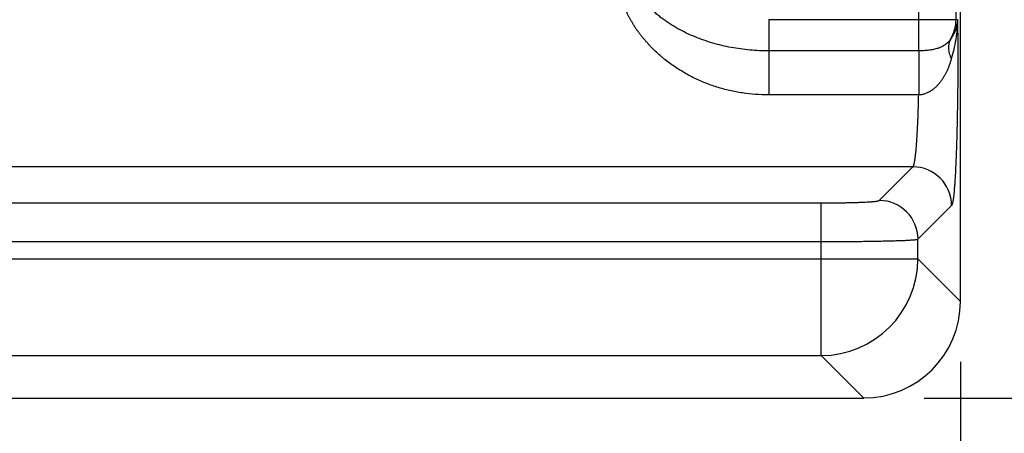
# Model space of a CAD drawing. Header units: inches. Extents: x 0 to 34, y 0 to 22.
# Tile 8 of 103: x 9.2 to 10.2, y 4.9 to 5.3. Entities that reach past the tile are written whole.
import ezdxf

# ---------------------------------------------------------------- set-up
doc = ezdxf.new("R2010")
doc.units = ezdxf.units.IN
doc.header["$LTSCALE"] = 1.87
doc.header["$MEASUREMENT"] = 0
doc.layers.get('0').update_dxf_attribs({"linetype": 'CONTINUOUS'})
doc.layers.add('DIMENSIONS', color=7, linetype='CONTINUOUS')
doc.styles.get("Standard").update_dxf_attribs({"font": 'txt', "width": 0.8})
doc.dimstyles.new('DIMSTYLE_1', dxfattribs={"dimtxt": 0.125, "dimasz": 0.18, "dimexe": 0.18, "dimexo": 0.0625, "dimgap": 0.09, "dimtad": 0, "dimtih": 1, "dimtoh": 1, "dimdec": 3, "dimzin": 4, "dimdsep": 46, "dimtxsty": 'STANDARD', "dimblk": '_FILLED', "dimblk1": '_FILLED', "dimblk2": '_FILLED', "dimcen": 0.09, "dimadec": 0, "dimazin": 0, "dimtp": 0.01, "dimtm": 0.01, "dimtfac": 1, "dimtdec": 3, "dimtofl": 0, "dimtmove": 0, "dimatfit": 3, "dimldrblk": '_FILLED', "dimfxl": 1, "dimtolj": 1, "dimtzin": 4, "dimarcsym": 0})

# ---------------------------------------------------------------- blocks, each defined once
blk = doc.blocks.new('_FILLED')
at = {"color": 0, "linetype": 'BYBLOCK'}
blk.add_solid([(0, 0), (-1, 0.1736), (-1, -0.1736)], dxfattribs=at)
blk = doc.blocks.new('*D1')
at = {"layer": 'DIMENSIONS', "color": 2, "linetype": 'CONTINUOUS'}
for p, q in [((6.6937, 4.9616), (6.6937, 3.2992)), ((10.1627, 4.9616), (10.1627, 3.2992)), ((6.6937, 3.4242), (7.633, 3.4242)), ((10.1627, 3.4242), (9.083, 3.4242))]:
    blk.add_line(p, q, dxfattribs=at)
at = {"layer": 'DIMENSIONS', "color": 2, "linetype": 'CONTINUOUS', "xscale": 0.18, "yscale": 0.18, "zscale": 0.18, "rotation": 180}
blk.add_blockref('_FILLED', (6.6937, 3.4242), dxfattribs=at)
at = {"layer": 'DIMENSIONS', "color": 2, "linetype": 'CONTINUOUS', "xscale": 0.18, "yscale": 0.18, "zscale": 0.18}
blk.add_blockref('_FILLED', (10.1627, 3.4242), dxfattribs=at)
at = {"layer": 'DIMENSIONS', "color": 2, "linetype": 'CONTINUOUS', "insert": (8.358, 3.4867), "char_height": 0.125, "width": 1.325, "attachment_point": 2, "line_spacing_factor": 0.9}
blk.add_mtext('3.469{\\Ftxt.shx;\\W1.000000;\\H0.125000; }[88.11]', dxfattribs=at)
blk = doc.blocks.new('*D2')
at = {"layer": 'DIMENSIONS', "color": 2, "linetype": 'CONTINUOUS'}
for p, q in [((8.6158, 6.6592), (11.0332, 6.6592)), ((10.9082, 6.6592), (10.9082, 6.122)), ((10.9082, 4.9242), (10.9082, 5.6845)), ((10.1253, 4.9242), (11.0332, 4.9242))]:
    blk.add_line(p, q, dxfattribs=at)
at = {"layer": 'DIMENSIONS', "color": 2, "linetype": 'CONTINUOUS', "xscale": 0.18, "yscale": 0.18, "zscale": 0.18}
for p, rotation in [((10.9082, 6.6592), 90), ((10.9082, 4.9242), 270)]:
    blk.add_blockref('_FILLED', p, dxfattribs=dict(at, rotation=rotation))
at = {"layer": 'DIMENSIONS', "color": 2, "linetype": 'CONTINUOUS', "insert": (10.8082, 6.0595), "char_height": 0.125, "width": 0.7, "attachment_point": 2, "line_spacing_factor": 0.9}
blk.add_mtext('1.735\\P[44.07]', dxfattribs=at)
blk = doc.blocks.new('*D3')
at = {"layer": 'DIMENSIONS', "color": 2, "linetype": 'CONTINUOUS'}
for p, q in [((10.1057, 8.4742), (11.7832, 8.4742)), ((11.6582, 8.4742), (11.6582, 7.2908)), ((11.6582, 4.9242), (11.6582, 6.8533)), ((10.1253, 4.9242), (11.7832, 4.9242))]:
    blk.add_line(p, q, dxfattribs=at)
at = {"layer": 'DIMENSIONS', "color": 2, "linetype": 'CONTINUOUS', "xscale": 0.18, "yscale": 0.18, "zscale": 0.18}
for p, rotation in [((11.6582, 8.4742), 90), ((11.6582, 4.9242), 270)]:
    blk.add_blockref('_FILLED', p, dxfattribs=dict(at, rotation=rotation))
at = {"layer": 'DIMENSIONS', "color": 2, "linetype": 'CONTINUOUS', "insert": (11.5582, 7.2283), "char_height": 0.125, "width": 0.7, "attachment_point": 2, "line_spacing_factor": 0.9}
blk.add_mtext('3.550\\P[90.17]', dxfattribs=at)

msp = doc.modelspace()

# ---------------------------------------------------------------- linework, layer by layer
at = {"color": 7, "linetype": 'CONTINUOUS'}
for p, q in [((10.1627, 5.0241), (10.1627, 8.3067)), ((10.1197, 5.283), (10.1197, 5.6654)), ((10.1582, 5.3153), (10.1582, 5.6331)), ((9.9647, 5.3153), (10.1598, 5.3153)), ((9.9647, 5.3153), (9.9647, 5.2375)), ((10.1197, 5.283), (9.9647, 5.283)), ((10.1197, 5.283), (10.1196, 5.2375)), ((10.1196, 5.2375), (9.9647, 5.2375)), ((10.1136, 5.1631), (6.7428, 5.1631)), ((10.0789, 5.1284), (10.1136, 5.1631)), ((6.8374, 5.1259), (10.0189, 5.1259)), ((10.0189, 4.968), (10.0189, 5.1259)), ((10.1188, 5.0884), (10.1536, 5.1231)), ((6.8374, 5.0859), (10.0189, 5.0859)), ((10.1188, 5.068), (10.1188, 5.0884)), ((6.7375, 5.068), (10.1188, 5.068)), ((10.1627, 5.0241), (10.1188, 5.068)), ((6.8374, 4.968), (10.0189, 4.968)), ((10.0628, 4.9242), (10.0189, 4.968)), ((6.7936, 4.9242), (10.0628, 4.9242))]:
    msp.add_line(p, q, dxfattribs=at)
for centre, radius, start, end in [((10.1196, 5.3153), 0.0386, 328.4979, 0.0018), ((10.1135, 5.1231), 0.0401, 0.1325, 89.8675), ((10.0788, 5.0883), 0.0401, 0.1325, 89.8675), ((10.0187, 5.0682), 0.1001, 270.1329, 359.8671)]:
    msp.add_arc(centre, radius, start, end, dxfattribs=at)
msp.add_ellipse((10.0626, 5.0243), major_axis=(0.0708, -0.0708), ratio=0.998099, start_param=-0.784447, end_param=0.784447, dxfattribs=at)
for points, knots in [([(9.9647, 5.2375), (9.9602, 5.2375), (9.9511, 5.2378), (9.9399, 5.2391), (9.931, 5.2406), (9.9244, 5.242), (9.9178, 5.2436), (9.9113, 5.2455), (9.9049, 5.2477), (9.8986, 5.2501), (9.8924, 5.2527), (9.8863, 5.2556), (9.8803, 5.2588), (9.8745, 5.2622), (9.8688, 5.2658), (9.8632, 5.2697), (9.8588, 5.2731), (9.8552, 5.276), (9.8518, 5.2789), (9.8476, 5.2827), (9.8436, 5.2867), (9.8405, 5.29), (9.8383, 5.2925), (9.8361, 5.295), (9.8339, 5.2976), (9.8319, 5.3002), (9.8299, 5.3029), (9.828, 5.3056), (9.8261, 5.3084), (9.8244, 5.3112), (9.823, 5.3135), (9.8219, 5.3154), (9.8209, 5.3173), (9.8197, 5.3196), (9.8186, 5.322), (9.8178, 5.324), (9.817, 5.3259), (9.8162, 5.3278), (9.8156, 5.3297), (9.8151, 5.3311), (9.8147, 5.3326), (9.8142, 5.3345), (9.8136, 5.3368), (9.8132, 5.3397), (9.8129, 5.3424), (9.8128, 5.3452), (9.8129, 5.3479), (9.8132, 5.3505), (9.8136, 5.3522), (9.8138, 5.353)], [0, 0, 0, 0, 0.064654, 0.129263, 0.161547, 0.193811, 0.226055, 0.258282, 0.290496, 0.322703, 0.35491, 0.387125, 0.419355, 0.451607, 0.483884, 0.516187, 0.548512, 0.56468, 0.580848, 0.613176, 0.645467, 0.661587, 0.677683, 0.693746, 0.709769, 0.725742, 0.741655, 0.757497, 0.773255, 0.788912, 0.804456, 0.812181, 0.81987, 0.835134, 0.850225, 0.857702, 0.86513, 0.879823, 0.887084, 0.894283, 0.901419, 0.908489, 0.922422, 0.936068, 0.949415, 0.962465, 0.975226, 0.987723, 1, 1, 1, 1]), ([(9.9647, 5.283), (9.9582, 5.283), (9.9452, 5.2836), (9.9291, 5.2858), (9.9164, 5.2885), (9.907, 5.291), (9.8977, 5.294), (9.8886, 5.2974), (9.8796, 5.3014), (9.8724, 5.3051), (9.8668, 5.3084), (9.8627, 5.3109), (9.8586, 5.3136), (9.8547, 5.3165), (9.8508, 5.3195), (9.8472, 5.3226), (9.8442, 5.3254), (9.842, 5.3277), (9.8403, 5.3294), (9.8388, 5.3313), (9.8373, 5.3331), (9.836, 5.335), (9.8347, 5.337), (9.8338, 5.3387), (9.8332, 5.34), (9.8328, 5.3411), (9.8325, 5.3421), (9.8323, 5.3431), (9.8323, 5.3442), (9.8323, 5.3448), (9.8324, 5.3452)], [0, 0, 0, 0, 0.126279, 0.252524, 0.315648, 0.378766, 0.441883, 0.505008, 0.568146, 0.631297, 0.662877, 0.694451, 0.726014, 0.757552, 0.789046, 0.820469, 0.851775, 0.867364, 0.882893, 0.898343, 0.91369, 0.928898, 0.943917, 0.958668, 0.965913, 0.973044, 0.98004, 0.986876, 0.99353, 1, 1, 1, 1]), ([(10.1598, 5.3153), (10.1597, 5.3144), (10.1595, 5.3125), (10.159, 5.3098), (10.1584, 5.3072), (10.1572, 5.3037), (10.1554, 5.2996), (10.1535, 5.2966), (10.1525, 5.2951)], [0, 0, 0, 0, 0.128468, 0.255406, 0.381008, 0.505606, 0.752947, 1, 1, 1, 1]), ([(10.1598, 5.3153), (10.1597, 5.3118), (10.1594, 5.3066), (10.1586, 5.2997), (10.1576, 5.2929), (10.1559, 5.2845), (10.1542, 5.2779), (10.1533, 5.2746)], [0, 0, 0, 0, 0.252045, 0.377702, 0.503042, 0.752513, 1, 1, 1, 1]), ([(10.1598, 5.3153), (10.1598, 5.3097), (10.1599, 5.2984), (10.16, 5.2814), (10.16, 5.2644), (10.1599, 5.2475), (10.1597, 5.231), (10.1594, 5.2151), (10.1591, 5.1999), (10.1587, 5.1857), (10.1583, 5.1745), (10.1579, 5.1661), (10.1577, 5.1604), (10.1574, 5.155), (10.1571, 5.15), (10.1568, 5.1453), (10.1564, 5.1411), (10.1561, 5.1373), (10.1558, 5.134), (10.1555, 5.1314), (10.1552, 5.1296), (10.1551, 5.1284), (10.1549, 5.1274), (10.1547, 5.1264), (10.1545, 5.1256), (10.1543, 5.1249), (10.1542, 5.1244), (10.154, 5.124), (10.1539, 5.1238), (10.1539, 5.1236), (10.1538, 5.1234), (10.1537, 5.1233), (10.1536, 5.1232), (10.1536, 5.1231)], [0, 0, 0, 0, 0.087107, 0.175617, 0.264435, 0.352459, 0.438602, 0.521793, 0.60101, 0.675268, 0.74366, 0.775387, 0.805339, 0.833425, 0.859555, 0.883654, 0.905648, 0.925471, 0.943066, 0.958382, 0.965173, 0.971379, 0.976999, 0.98203, 0.986469, 0.990319, 0.993583, 0.994998, 0.996269, 0.997401, 0.998395, 0.999259, 1, 1, 1, 1]), ([(10.1525, 5.2951), (10.1521, 5.2945), (10.1514, 5.2935), (10.15, 5.292), (10.1486, 5.2906), (10.147, 5.2893), (10.1453, 5.2882), (10.1428, 5.2869), (10.1401, 5.2858), (10.1372, 5.285), (10.1349, 5.2844), (10.1325, 5.284), (10.1301, 5.2836), (10.1275, 5.2834), (10.1249, 5.2832), (10.1223, 5.2831), (10.1205, 5.283), (10.1197, 5.283)], [0, 0, 0, 0, 0.055406, 0.110088, 0.164604, 0.219492, 0.275237, 0.332253, 0.451283, 0.51376, 0.578295, 0.644847, 0.713281, 0.783367, 0.854788, 0.92715, 1, 1, 1, 1]), ([(10.1525, 5.2951), (10.1521, 5.2944), (10.1515, 5.293), (10.1508, 5.2906), (10.1504, 5.2882), (10.1504, 5.2856), (10.1506, 5.2829), (10.1512, 5.2802), (10.1521, 5.2774), (10.1529, 5.2755), (10.1533, 5.2746)], [0, 0, 0, 0, 0.111158, 0.224407, 0.340972, 0.461862, 0.587833, 0.719385, 0.856765, 1, 1, 1, 1]), ([(10.1533, 5.2746), (10.153, 5.2735), (10.1523, 5.2714), (10.1512, 5.2682), (10.15, 5.2651), (10.1487, 5.2621), (10.1473, 5.2592), (10.1457, 5.2564), (10.144, 5.2537), (10.1421, 5.2511), (10.1401, 5.2486), (10.1383, 5.2466), (10.1367, 5.2451), (10.135, 5.2437), (10.1333, 5.2424), (10.1314, 5.2411), (10.1299, 5.2403), (10.1284, 5.2395), (10.1267, 5.2389), (10.125, 5.2383), (10.1233, 5.2379), (10.1215, 5.2376), (10.1202, 5.2375), (10.1196, 5.2375)], [0, 0, 0, 0, 0.063531, 0.126275, 0.188287, 0.249642, 0.310449, 0.370832, 0.430921, 0.490888, 0.550947, 0.611348, 0.641773, 0.672405, 0.734474, 0.766037, 0.798024, 0.830485, 0.863462, 0.896968, 0.930966, 0.965363, 1, 1, 1, 1]), ([(10.1136, 5.1631), (10.1137, 5.1631), (10.1137, 5.1632), (10.1139, 5.1634), (10.114, 5.1636), (10.1141, 5.1638), (10.1142, 5.1641), (10.1144, 5.1645), (10.1146, 5.1651), (10.1148, 5.166), (10.1151, 5.167), (10.1153, 5.1681), (10.1155, 5.1695), (10.1158, 5.1709), (10.116, 5.1725), (10.1162, 5.1742), (10.1165, 5.1768), (10.1169, 5.1804), (10.1173, 5.1851), (10.1177, 5.1902), (10.118, 5.1958), (10.1184, 5.2019), (10.1187, 5.2084), (10.119, 5.2152), (10.1193, 5.225), (10.1195, 5.2324), (10.1196, 5.2375)], [0, 0, 0, 0, 0.002203, 0.004774, 0.007754, 0.011168, 0.015035, 0.019364, 0.029437, 0.041422, 0.05533, 0.07116, 0.088902, 0.108541, 0.130057, 0.153425, 0.178618, 0.234354, 0.296983, 0.366182, 0.441591, 0.522812, 0.609413, 0.700934, 0.796886, 1, 1, 1, 1]), ([(10.0189, 5.1259), (10.0227, 5.1259), (10.0284, 5.1259), (10.0358, 5.126), (10.0412, 5.126), (10.0464, 5.1262), (10.0514, 5.1263), (10.056, 5.1264), (10.0603, 5.1266), (10.0642, 5.1268), (10.0677, 5.127), (10.0704, 5.1271), (10.0723, 5.1273), (10.0735, 5.1274), (10.0747, 5.1275), (10.0757, 5.1276), (10.0765, 5.1277), (10.0772, 5.1279), (10.0778, 5.128), (10.0781, 5.1281), (10.0783, 5.1281), (10.0785, 5.1282), (10.0787, 5.1282), (10.0788, 5.1283), (10.0788, 5.1283), (10.0789, 5.1284)], [0, 0, 0, 0, 0.189515, 0.282112, 0.37214, 0.458776, 0.541239, 0.618785, 0.690696, 0.756339, 0.815109, 0.866488, 0.889268, 0.910035, 0.928741, 0.94535, 0.959833, 0.972164, 0.98232, 0.98658, 0.990299, 0.993488, 0.996155, 0.998315, 1, 1, 1, 1]), ([(10.0189, 5.0859), (10.0221, 5.0859), (10.0284, 5.0859), (10.0378, 5.0859), (10.0471, 5.086), (10.0561, 5.0861), (10.0647, 5.0862), (10.073, 5.0863), (10.0807, 5.0865), (10.0879, 5.0866), (10.0944, 5.0868), (10.0995, 5.087), (10.1031, 5.0871), (10.1056, 5.0872), (10.1079, 5.0873), (10.1099, 5.0874), (10.1118, 5.0876), (10.1135, 5.0877), (10.1149, 5.0878), (10.1161, 5.0879), (10.117, 5.088), (10.1176, 5.0881), (10.1179, 5.0882), (10.1182, 5.0882), (10.1185, 5.0883), (10.1187, 5.0883), (10.1188, 5.0884), (10.1188, 5.0884), (10.1188, 5.0884)], [0, 0, 0, 0, 0.095319, 0.189769, 0.282492, 0.372642, 0.4594, 0.541976, 0.61962, 0.691626, 0.75734, 0.816167, 0.842829, 0.867575, 0.890349, 0.9111, 0.929782, 0.946354, 0.96078, 0.973029, 0.983079, 0.987275, 0.990917, 0.994005, 0.996541, 0.998533, 0.999331, 1, 1, 1, 1])]:
    msp.add_open_spline(points, degree=3, knots=knots, dxfattribs=at)

# ---------------------------------------------------------------- dimensions: what is measured, and where the dimension line sits
at = {"layer": 'DIMENSIONS', "color": 2, "linetype": 'CONTINUOUS'}
for base, p2, picture, middle in [((11.6582, 8.4742), (10.1057, 8.4742), '*D3', (11.5082, 7.0721)), ((10.9082, 6.6592), (8.6158, 6.6592), '*D2', (10.7582, 5.9033))]:
    dim = msp.add_linear_dim(base=base, p1=(10.1253, 4.9242), p2=p2, angle=90, dimstyle='DIMSTYLE_1', dxfattribs=at)
    dim.commit()
    dim.dimension.update_dxf_attribs({"geometry": picture, "text_midpoint": middle, "dimtype": 160})
dim = msp.add_linear_dim(base=(10.1627, 3.4242), p1=(6.6937, 4.9616), p2=(10.1627, 4.9616), dimstyle='DIMSTYLE_1', dxfattribs=at)
dim.commit()
dim.dimension.update_dxf_attribs({"geometry": '*D1', "text_midpoint": (8.208, 3.4242), "dimtype": 160})

doc.saveas('drawing.dxf')
